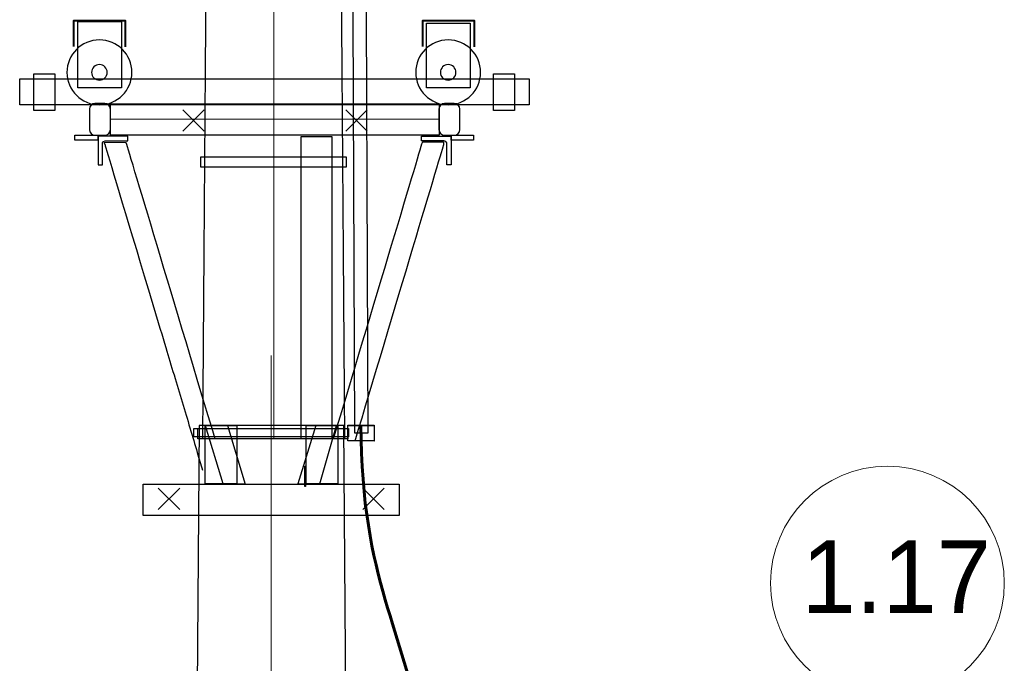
# Model space of a CAD drawing. Header units: centimetres. Extents: x -7 to 187, y -110 to 8.
# Tile 24 of 40: x 1.84 to 4.55, y -0.58 to 1.19. Entities that reach past the tile are written whole.
import ezdxf
from ezdxf.lldxf.tags import DXFTag

# ---------------------------------------------------------------- set-up
doc = ezdxf.new("R2010")
doc.units = ezdxf.units.CM
doc.header["$MEASUREMENT"] = 0
doc.layers.add('Warstwa 1', color=7, linetype='Continuous')
tags = doc.linetypes.add('New Line2', pattern=[7.6, 5.9, -0.7, 0.3, -0.7]).pattern_tags.tags
tags[10:11] = [DXFTag(74, 4), DXFTag(75, 0), DXFTag(340, '0'), DXFTag(46, 1.0), DXFTag(50, 0.0), DXFTag(44, 0.0), DXFTag(45, 0.0)]
tags[8:9] = [DXFTag(74, 4), DXFTag(75, 0), DXFTag(340, '0'), DXFTag(46, 1.0), DXFTag(50, 0.0), DXFTag(44, 0.0), DXFTag(45, 0.0)]
tags[6:7] = [DXFTag(74, 4), DXFTag(75, 0), DXFTag(340, '0'), DXFTag(46, 1.0), DXFTag(50, 0.0), DXFTag(44, 0.0), DXFTag(45, 0.0)]
tags[4:5] = [DXFTag(74, 4), DXFTag(75, 0), DXFTag(340, '0'), DXFTag(46, 1.0), DXFTag(50, 0.0), DXFTag(44, 0.0), DXFTag(45, 0.0)]
tags = doc.linetypes.add('New Line3', pattern=[7.6, 5.9, -0.7, 0.3, -0.7]).pattern_tags.tags
tags[10:11] = [DXFTag(74, 4), DXFTag(75, 0), DXFTag(340, '0'), DXFTag(46, 1.0), DXFTag(50, 0.0), DXFTag(44, 0.0), DXFTag(45, 0.0)]
tags[8:9] = [DXFTag(74, 4), DXFTag(75, 0), DXFTag(340, '0'), DXFTag(46, 1.0), DXFTag(50, 0.0), DXFTag(44, 0.0), DXFTag(45, 0.0)]
tags[6:7] = [DXFTag(74, 4), DXFTag(75, 0), DXFTag(340, '0'), DXFTag(46, 1.0), DXFTag(50, 0.0), DXFTag(44, 0.0), DXFTag(45, 0.0)]
tags[4:5] = [DXFTag(74, 4), DXFTag(75, 0), DXFTag(340, '0'), DXFTag(46, 1.0), DXFTag(50, 0.0), DXFTag(44, 0.0), DXFTag(45, 0.0)]

msp = doc.modelspace()

# ---------------------------------------------------------------- linework, layer by layer
at = {"layer": 'Warstwa 1', "lineweight": 20}
for points, knots in [([(2.3474, 0.0358), (2.3682, 2.7928), (2.3867, 5.2371), (2.3867, 5.2371), (2.3867, 5.2371), (2.3867, 5.2371), (2.6981, 5.2371), (2.6981, 5.2371), (2.6981, 5.2371), (2.6981, 5.2371), (2.7163, 2.7928), (2.7368, 0.0358)], [1.3127914, 1.3127914, 1.3127914, 1.3127914, 1.4, 1.4, 1.4, 1.4, 1.6, 1.6, 1.6, 1.6, 1.7744173, 1.7744173, 1.7744173, 1.7744173]), ([(2.7959, 1.6612), (2.7959, 1.6612), (2.8022, 0.053), (2.8022, 0.053), (2.8022, 0.053), (2.8022, 0.053), (2.7645, 0.0528), (2.7645, 0.0528), (2.7645, 0.0528), (2.7645, 0.0528), (2.7582, 1.6604), (2.7582, 1.6604), (2.7582, 1.6604), (2.7582, 1.6604), (2.7959, 1.6612), (2.7959, 1.6612)], [0, 0, 0, 0, 0.2, 0.2, 0.2, 0.2, 0.4, 0.4, 0.4, 0.4, 0.6, 0.6, 0.6, 0.6, 1, 1, 1, 1]), ([(2.0041, 1.0017), (2.0041, 1.0017), (2.1241, 1.0017), (2.1241, 1.0017), (2.1241, 1.0017), (2.1241, 1.0017), (2.1241, 1.1836), (2.1241, 1.1836), (2.1241, 1.1836), (2.1241, 1.1836), (2.0041, 1.1836), (2.0041, 1.1836), (2.0041, 1.1836), (2.0041, 1.1836), (2.0041, 1.0017), (2.0041, 1.0017)], [0, 0, 0, 0, 0.2, 0.2, 0.2, 0.2, 0.4, 0.4, 0.4, 0.4, 0.6, 0.6, 0.6, 0.6, 1, 1, 1, 1]), ([(2.9627, 1.0017), (2.9627, 1.0017), (3.0827, 1.0017), (3.0827, 1.0017), (3.0827, 1.0017), (3.0827, 1.0017), (3.0827, 1.1791), (3.0827, 1.1791), (3.0827, 1.1791), (3.0827, 1.1791), (2.9627, 1.1791), (2.9627, 1.1791), (2.9627, 1.1791), (2.9627, 1.1791), (2.9627, 1.0017), (2.9627, 1.0017)], [0, 0, 0, 0, 0.2, 0.2, 0.2, 0.2, 0.4, 0.4, 0.4, 0.4, 0.6, 0.6, 0.6, 0.6, 1, 1, 1, 1]), ([(2.0632, 1.1332), (2.1124, 1.1332), (2.1525, 1.0932), (2.1525, 1.0439), (2.1525, 1.0439), (2.1525, 0.9946), (2.1124, 0.9547), (2.0632, 0.9547), (2.0632, 0.9547), (2.0139, 0.9547), (1.9739, 0.9946), (1.9739, 1.0439), (1.9739, 1.0439), (1.9739, 1.0932), (2.0139, 1.1332), (2.0632, 1.1332)], [0, 0, 0, 0, 0.2, 0.2, 0.2, 0.2, 0.4, 0.4, 0.4, 0.4, 0.6, 0.6, 0.6, 0.6, 1, 1, 1, 1]), ([(3.0218, 1.1332), (3.0712, 1.1332), (3.1111, 1.0932), (3.1111, 1.0439), (3.1111, 1.0439), (3.1111, 0.9946), (3.0712, 0.9547), (3.0218, 0.9547), (3.0218, 0.9547), (2.9726, 0.9547), (2.9326, 0.9946), (2.9326, 1.0439), (2.9326, 1.0439), (2.9326, 1.0932), (2.9726, 1.1332), (3.0218, 1.1332)], [0, 0, 0, 0, 0.2, 0.2, 0.2, 0.2, 0.4, 0.4, 0.4, 0.4, 0.6, 0.6, 0.6, 0.6, 1, 1, 1, 1]), ([(2.0632, 1.0653), (2.075, 1.0653), (2.0846, 1.0557), (2.0846, 1.0439), (2.0846, 1.0439), (2.0846, 1.0321), (2.075, 1.0225), (2.0632, 1.0225), (2.0632, 1.0225), (2.0513, 1.0225), (2.0417, 1.0321), (2.0417, 1.0439), (2.0417, 1.0439), (2.0417, 1.0557), (2.0513, 1.0653), (2.0632, 1.0653)], [0, 0, 0, 0, 0.2, 0.2, 0.2, 0.2, 0.4, 0.4, 0.4, 0.4, 0.6, 0.6, 0.6, 0.6, 1, 1, 1, 1]), ([(3.0218, 1.0653), (3.0337, 1.0653), (3.0433, 1.0557), (3.0433, 1.0439), (3.0433, 1.0439), (3.0433, 1.0321), (3.0337, 1.0225), (3.0218, 1.0225), (3.0218, 1.0225), (3.01, 1.0225), (3.0004, 1.0321), (3.0004, 1.0439), (3.0004, 1.0439), (3.0004, 1.0557), (3.01, 1.0653), (3.0218, 1.0653)], [0, 0, 0, 0, 0.2, 0.2, 0.2, 0.2, 0.4, 0.4, 0.4, 0.4, 0.6, 0.6, 0.6, 0.6, 1, 1, 1, 1]), ([(2.7875, -7.0181), (2.7875, -7.0181), (2.2833, -7.0181), (2.2833, -7.0181), (2.2833, -7.0181), (2.2833, -7.0181), (2.3369, 0.073), (2.3369, 0.073), (2.3369, 0.073), (2.3369, 0.073), (2.7348, 0.073), (2.7348, 0.073), (2.7348, 0.073), (2.7348, 0.073), (2.7875, -7.0181), (2.7875, -7.0181)], [0, 0, 0, 0, 0.2, 0.2, 0.2, 0.2, 0.4, 0.4, 0.4, 0.4, 0.6, 0.6, 0.6, 0.6, 1, 1, 1, 1]), ([(2.3225, 0.0416), (2.3225, 0.0416), (2.7477, 0.0416), (2.7477, 0.0416), (2.7477, 0.0416), (2.7477, 0.0416), (2.7477, 0.0644), (2.7477, 0.0644), (2.7477, 0.0644), (2.7477, 0.0644), (2.3225, 0.0644), (2.3225, 0.0644), (2.3225, 0.0644), (2.3225, 0.0644), (2.3225, 0.0416), (2.3225, 0.0416)], [0, 0, 0, 0, 0.2, 0.2, 0.2, 0.2, 0.4, 0.4, 0.4, 0.4, 0.6, 0.6, 0.6, 0.6, 1, 1, 1, 1]), ([(2.8187, 0.0738), (2.8187, 0.0738), (2.7458, 0.0738), (2.7458, 0.0738), (2.7458, 0.0738), (2.7458, 0.0738), (2.7458, 0.031), (2.7458, 0.031), (2.7458, 0.031), (2.7458, 0.031), (2.8187, 0.031), (2.8187, 0.031), (2.8187, 0.031), (2.8187, 0.031), (2.8187, 0.0738), (2.8187, 0.0738)], [0, 0, 0, 0, 0.2, 0.2, 0.2, 0.2, 0.4, 0.4, 0.4, 0.4, 0.6, 0.6, 0.6, 0.6, 1, 1, 1, 1]), ([(2.8187, 0.073), (2.8187, 0.073), (2.7458, 0.0731), (2.7458, 0.0731), (2.7458, 0.0731), (2.7458, 0.0731), (2.7458, 0.0302), (2.7458, 0.0302), (2.7458, 0.0302), (2.7458, 0.0302), (2.8187, 0.0301), (2.8187, 0.0301), (2.8187, 0.0301), (2.8187, 0.0301), (2.8187, 0.073), (2.8187, 0.073)], [0, 0, 0, 0, 0.2, 0.2, 0.2, 0.2, 0.4, 0.4, 0.4, 0.4, 0.6, 0.6, 0.6, 0.6, 1, 1, 1, 1]), ([(2.628, -0.0948), (2.628, -0.0948), (2.6294, -0.0948), (2.6294, -0.0948), (2.6294, -0.0948), (2.6294, -0.0948), (2.6294, -0.0393), (2.6294, -0.0393), (2.6294, -0.0393), (2.6294, -0.0393), (2.628, -0.0393), (2.628, -0.0393), (2.628, -0.0393), (2.628, -0.0393), (2.628, -0.0948), (2.628, -0.0948)], [0, 0, 0, 0, 0.2, 0.2, 0.2, 0.2, 0.4, 0.4, 0.4, 0.4, 0.6, 0.6, 0.6, 0.6, 1, 1, 1, 1])]:
    msp.add_open_spline(points, degree=3, knots=knots, dxfattribs=at)
at = {"layer": 'Warstwa 1'}
for points, knots in [([(2.3474, 0.0358), (2.3682, 2.7928), (2.3867, 5.2371), (2.3867, 5.2371), (2.3867, 5.2371), (2.3867, 5.2371), (2.6981, 5.2371), (2.6981, 5.2371), (2.6981, 5.2371), (2.6981, 5.2371), (2.7163, 2.7928), (2.7368, 0.0358)], [1.3127914, 1.3127914, 1.3127914, 1.3127914, 1.4, 1.4, 1.4, 1.4, 1.6, 1.6, 1.6, 1.6, 1.7744173, 1.7744173, 1.7744173, 1.7744173]), ([(2.7959, 1.6612), (2.7959, 1.6612), (2.8022, 0.053), (2.8022, 0.053), (2.8022, 0.053), (2.8022, 0.053), (2.7645, 0.0528), (2.7645, 0.0528), (2.7645, 0.0528), (2.7645, 0.0528), (2.7582, 1.6604), (2.7582, 1.6604), (2.7582, 1.6604), (2.7582, 1.6604), (2.7959, 1.6612), (2.7959, 1.6612)], [0, 0, 0, 0, 0.2, 0.2, 0.2, 0.2, 0.4, 0.4, 0.4, 0.4, 0.6, 0.6, 0.6, 0.6, 1, 1, 1, 1]), ([(2.0041, 1.0017), (2.0041, 1.0017), (2.1241, 1.0017), (2.1241, 1.0017), (2.1241, 1.0017), (2.1241, 1.0017), (2.1241, 1.1836), (2.1241, 1.1836), (2.1241, 1.1836), (2.1241, 1.1836), (2.0041, 1.1836), (2.0041, 1.1836), (2.0041, 1.1836), (2.0041, 1.1836), (2.0041, 1.0017), (2.0041, 1.0017)], [0, 0, 0, 0, 0.2, 0.2, 0.2, 0.2, 0.4, 0.4, 0.4, 0.4, 0.6, 0.6, 0.6, 0.6, 1, 1, 1, 1]), ([(2.9627, 1.0017), (2.9627, 1.0017), (3.0827, 1.0017), (3.0827, 1.0017), (3.0827, 1.0017), (3.0827, 1.0017), (3.0827, 1.1791), (3.0827, 1.1791), (3.0827, 1.1791), (3.0827, 1.1791), (2.9627, 1.1791), (2.9627, 1.1791), (2.9627, 1.1791), (2.9627, 1.1791), (2.9627, 1.0017), (2.9627, 1.0017)], [0, 0, 0, 0, 0.2, 0.2, 0.2, 0.2, 0.4, 0.4, 0.4, 0.4, 0.6, 0.6, 0.6, 0.6, 1, 1, 1, 1]), ([(2.0632, 1.1332), (2.1124, 1.1332), (2.1525, 1.0932), (2.1525, 1.0439), (2.1525, 1.0439), (2.1525, 0.9946), (2.1124, 0.9547), (2.0632, 0.9547), (2.0632, 0.9547), (2.0139, 0.9547), (1.9739, 0.9946), (1.9739, 1.0439), (1.9739, 1.0439), (1.9739, 1.0932), (2.0139, 1.1332), (2.0632, 1.1332)], [0, 0, 0, 0, 0.2, 0.2, 0.2, 0.2, 0.4, 0.4, 0.4, 0.4, 0.6, 0.6, 0.6, 0.6, 1, 1, 1, 1]), ([(3.0218, 1.1332), (3.0712, 1.1332), (3.1111, 1.0932), (3.1111, 1.0439), (3.1111, 1.0439), (3.1111, 0.9946), (3.0712, 0.9547), (3.0218, 0.9547), (3.0218, 0.9547), (2.9726, 0.9547), (2.9326, 0.9946), (2.9326, 1.0439), (2.9326, 1.0439), (2.9326, 1.0932), (2.9726, 1.1332), (3.0218, 1.1332)], [0, 0, 0, 0, 0.2, 0.2, 0.2, 0.2, 0.4, 0.4, 0.4, 0.4, 0.6, 0.6, 0.6, 0.6, 1, 1, 1, 1]), ([(2.0632, 1.0653), (2.075, 1.0653), (2.0846, 1.0557), (2.0846, 1.0439), (2.0846, 1.0439), (2.0846, 1.0321), (2.075, 1.0225), (2.0632, 1.0225), (2.0632, 1.0225), (2.0513, 1.0225), (2.0417, 1.0321), (2.0417, 1.0439), (2.0417, 1.0439), (2.0417, 1.0557), (2.0513, 1.0653), (2.0632, 1.0653)], [0, 0, 0, 0, 0.2, 0.2, 0.2, 0.2, 0.4, 0.4, 0.4, 0.4, 0.6, 0.6, 0.6, 0.6, 1, 1, 1, 1]), ([(3.0218, 1.0653), (3.0337, 1.0653), (3.0433, 1.0557), (3.0433, 1.0439), (3.0433, 1.0439), (3.0433, 1.0321), (3.0337, 1.0225), (3.0218, 1.0225), (3.0218, 1.0225), (3.01, 1.0225), (3.0004, 1.0321), (3.0004, 1.0439), (3.0004, 1.0439), (3.0004, 1.0557), (3.01, 1.0653), (3.0218, 1.0653)], [0, 0, 0, 0, 0.2, 0.2, 0.2, 0.2, 0.4, 0.4, 0.4, 0.4, 0.6, 0.6, 0.6, 0.6, 1, 1, 1, 1]), ([(1.8829, 0.9393), (1.8829, 0.9393), (1.9404, 0.9393), (1.9404, 0.9393), (1.9404, 0.9393), (1.9404, 0.9393), (1.9404, 1.04), (1.9404, 1.04), (1.9404, 1.04), (1.9404, 1.04), (1.8829, 1.04), (1.8829, 1.04), (1.8829, 1.04), (1.8829, 1.04), (1.8829, 0.9393), (1.8829, 0.9393)], [0, 0, 0, 0, 0.2, 0.2, 0.2, 0.2, 0.4, 0.4, 0.4, 0.4, 0.6, 0.6, 0.6, 0.6, 1, 1, 1, 1]), ([(3.1467, 0.9393), (3.1467, 0.9393), (3.2043, 0.9393), (3.2043, 0.9393), (3.2043, 0.9393), (3.2043, 0.9393), (3.2043, 1.04), (3.2043, 1.04), (3.2043, 1.04), (3.2043, 1.04), (3.1467, 1.04), (3.1467, 1.04), (3.1467, 1.04), (3.1467, 1.04), (3.1467, 0.9393), (3.1467, 0.9393)], [0, 0, 0, 0, 0.2, 0.2, 0.2, 0.2, 0.4, 0.4, 0.4, 0.4, 0.6, 0.6, 0.6, 0.6, 1, 1, 1, 1]), ([(1.844, 0.9546), (1.844, 0.9546), (3.2445, 0.9546), (3.2445, 0.9546), (3.2445, 0.9546), (3.2445, 0.9546), (3.2445, 1.026), (3.2445, 1.026), (3.2445, 1.026), (3.2445, 1.026), (1.844, 1.026), (1.844, 1.026), (1.844, 1.026), (1.844, 1.026), (1.844, 0.9546), (1.844, 0.9546)], [0, 0, 0, 0, 0.2, 0.2, 0.2, 0.2, 0.4, 0.4, 0.4, 0.4, 0.6, 0.6, 0.6, 0.6, 1, 1, 1, 1]), ([(2.0509, 0.9582), (2.0509, 0.9582), (2.0779, 0.9582), (2.0779, 0.9582), (2.0779, 0.9582), (2.0863, 0.9582), (2.0932, 0.9515), (2.0932, 0.9431), (2.0932, 0.9431), (2.0932, 0.9431), (2.0932, 0.8864), (2.0932, 0.8864), (2.0932, 0.8864), (2.0932, 0.8781), (2.0863, 0.8713), (2.0779, 0.8713), (2.0779, 0.8713), (2.0779, 0.8713), (2.0509, 0.8713), (2.0509, 0.8713), (2.0509, 0.8713), (2.0425, 0.8713), (2.0356, 0.8781), (2.0356, 0.8864), (2.0356, 0.8864), (2.0356, 0.8864), (2.0356, 0.9431), (2.0356, 0.9431), (2.0356, 0.9431), (2.0356, 0.9515), (2.0425, 0.9582), (2.0509, 0.9582)], [0, 0, 0, 0, 0.111111, 0.111111, 0.111111, 0.111111, 0.222222, 0.222222, 0.222222, 0.222222, 0.333333, 0.333333, 0.333333, 0.333333, 0.444444, 0.444444, 0.444444, 0.444444, 0.555556, 0.555556, 0.555556, 0.555556, 0.666667, 0.666667, 0.666667, 0.666667, 0.777778, 0.777778, 0.777778, 0.777778, 1, 1, 1, 1]), ([(2.0933, 0.8715), (2.0933, 0.8715), (2.9971, 0.8715), (2.9971, 0.8715), (2.9971, 0.8715), (2.9971, 0.8715), (2.9971, 0.9578), (2.9971, 0.9578), (2.9971, 0.9578), (2.9971, 0.9578), (2.0933, 0.9578), (2.0933, 0.9578), (2.0933, 0.9578), (2.0933, 0.9578), (2.0933, 0.8715), (2.0933, 0.8715)], [0, 0, 0, 0, 0.2, 0.2, 0.2, 0.2, 0.4, 0.4, 0.4, 0.4, 0.6, 0.6, 0.6, 0.6, 1, 1, 1, 1]), ([(3.0118, 0.9582), (3.0118, 0.9582), (3.0388, 0.9582), (3.0388, 0.9582), (3.0388, 0.9582), (3.0472, 0.9582), (3.0541, 0.9515), (3.0541, 0.9431), (3.0541, 0.9431), (3.0541, 0.9431), (3.0541, 0.8864), (3.0541, 0.8864), (3.0541, 0.8864), (3.0541, 0.8781), (3.0472, 0.8713), (3.0388, 0.8713), (3.0388, 0.8713), (3.0388, 0.8713), (3.0118, 0.8713), (3.0118, 0.8713), (3.0118, 0.8713), (3.0034, 0.8713), (2.9965, 0.8781), (2.9965, 0.8864), (2.9965, 0.8864), (2.9965, 0.8864), (2.9965, 0.9431), (2.9965, 0.9431), (2.9965, 0.9431), (2.9965, 0.9515), (3.0034, 0.9582), (3.0118, 0.9582)], [0, 0, 0, 0, 0.111111, 0.111111, 0.111111, 0.111111, 0.222222, 0.222222, 0.222222, 0.222222, 0.333333, 0.333333, 0.333333, 0.333333, 0.444444, 0.444444, 0.444444, 0.444444, 0.555556, 0.555556, 0.555556, 0.555556, 0.666667, 0.666667, 0.666667, 0.666667, 0.777778, 0.777778, 0.777778, 0.777778, 1, 1, 1, 1]), ([(1.9951, 0.8577), (1.9951, 0.8577), (2.0591, 0.8577), (2.0591, 0.8577), (2.0591, 0.8577), (2.0591, 0.8577), (2.0591, 0.8714), (2.0591, 0.8714), (2.0591, 0.8714), (2.0591, 0.8714), (1.9951, 0.8714), (1.9951, 0.8714), (1.9951, 0.8714), (1.9951, 0.8714), (1.9951, 0.8577), (1.9951, 0.8577)], [0, 0, 0, 0, 0.2, 0.2, 0.2, 0.2, 0.4, 0.4, 0.4, 0.4, 0.6, 0.6, 0.6, 0.6, 1, 1, 1, 1]), ([(2.0595, 0.8687), (2.0595, 0.8687), (2.1412, 0.8687), (2.1412, 0.8687), (2.1412, 0.8687), (2.1412, 0.8687), (2.1412, 0.8559), (2.1412, 0.8559), (2.1412, 0.8559), (2.1412, 0.8559), (2.0865, 0.8558), (2.0865, 0.8558), (2.0865, 0.8558), (2.0756, 0.856), (2.0702, 0.856), (2.0715, 0.8414), (2.0715, 0.8414), (2.0715, 0.8414), (2.0715, 0.7896), (2.0715, 0.7896), (2.0715, 0.7896), (2.0715, 0.7896), (2.0595, 0.7896), (2.0595, 0.7896), (2.0595, 0.7896), (2.0595, 0.7896), (2.0595, 0.8559), (2.0595, 0.8559), (2.0595, 0.8559), (2.0595, 0.8559), (2.0595, 0.8687), (2.0595, 0.8687)], [0, 0, 0, 0, 0.111111, 0.111111, 0.111111, 0.111111, 0.222222, 0.222222, 0.222222, 0.222222, 0.333333, 0.333333, 0.333333, 0.333333, 0.444444, 0.444444, 0.444444, 0.444444, 0.555556, 0.555556, 0.555556, 0.555556, 0.666667, 0.666667, 0.666667, 0.666667, 0.777778, 0.777778, 0.777778, 0.777778, 1, 1, 1, 1]), ([(2.7029, 0.0358), (2.7029, 0.371), (2.7029, 0.8669), (2.7029, 0.8669), (2.7029, 0.8669), (2.7029, 0.8669), (2.6166, 0.8669), (2.6166, 0.8669), (2.6166, 0.8669), (2.6166, 0.8669), (2.6166, 0.371), (2.6166, 0.0358)], [0.2675842, 0.2675842, 0.2675842, 0.2675842, 0.4, 0.4, 0.4, 0.4, 0.6, 0.6, 0.6, 0.6, 0.8648316, 0.8648316, 0.8648316, 0.8648316]), ([(3.0301, 0.8687), (3.0301, 0.8687), (2.9484, 0.8687), (2.9484, 0.8687), (2.9484, 0.8687), (2.9484, 0.8687), (2.9484, 0.8559), (2.9484, 0.8559), (2.9484, 0.8559), (2.9484, 0.8559), (3.003, 0.8558), (3.003, 0.8558), (3.003, 0.8558), (3.014, 0.856), (3.0193, 0.856), (3.0181, 0.8414), (3.0181, 0.8414), (3.0181, 0.8414), (3.018, 0.7896), (3.018, 0.7896), (3.018, 0.7896), (3.018, 0.7896), (3.03, 0.7896), (3.03, 0.7896), (3.03, 0.7896), (3.03, 0.7896), (3.0301, 0.8559), (3.0301, 0.8559), (3.0301, 0.8559), (3.0301, 0.8559), (3.0301, 0.8687), (3.0301, 0.8687)], [0, 0, 0, 0, 0.111111, 0.111111, 0.111111, 0.111111, 0.222222, 0.222222, 0.222222, 0.222222, 0.333333, 0.333333, 0.333333, 0.333333, 0.444444, 0.444444, 0.444444, 0.444444, 0.555556, 0.555556, 0.555556, 0.555556, 0.666667, 0.666667, 0.666667, 0.666667, 0.777778, 0.777778, 0.777778, 0.777778, 1, 1, 1, 1]), ([(3.03, 0.8577), (3.03, 0.8577), (3.0911, 0.8577), (3.0911, 0.8577), (3.0911, 0.8577), (3.0911, 0.8577), (3.0911, 0.8714), (3.0911, 0.8714), (3.0911, 0.8714), (3.0911, 0.8714), (3.03, 0.8714), (3.03, 0.8714), (3.03, 0.8714), (3.03, 0.8714), (3.03, 0.8577), (3.03, 0.8577)], [0, 0, 0, 0, 0.2, 0.2, 0.2, 0.2, 0.4, 0.4, 0.4, 0.4, 0.6, 0.6, 0.6, 0.6, 1, 1, 1, 1]), ([(2.3813, 0.0358), (2.2821, 0.3663), (2.1366, 0.8512), (2.1366, 0.8512), (2.1366, 0.8512), (2.0764, 0.8501), (2.0764, 0.8501), (2.0764, 0.8501), (2.0764, 0.8501), (2.0786, 0.8437), (2.0786, 0.8437), (2.0786, 0.8437), (2.0786, 0.8437), (2.1267, 0.6832), (2.1864, 0.4844), (2.2054, 0.4212), (2.2255, 0.3541), (2.2456, 0.287), (2.2607, 0.2366), (2.2759, 0.1863), (2.2905, 0.1376), (2.2905, 0.1376), (2.3051, 0.0889), (2.3192, 0.042), (2.3322, -0.0016), (2.3322, -0.0016), (2.3372, -0.0182), (2.3421, -0.0343), (2.3467, -0.0499)], [0.5886108, 0.5886108, 0.5886108, 0.5886108, 0.7084581, 0.7084581, 0.7084581, 0.799368, 0.799368, 0.799368, 0.799368, 0.890278, 0.890278, 0.890278, 0.890278, 0.9248727, 0.9248727, 0.9248727, 1.0458197, 1.0458197, 1.0458197, 1.1367296, 1.1367296, 1.1367296, 1.1367296, 1.2276395, 1.2276395, 1.2276395, 1.2276395, 1.2622342, 1.2622342, 1.2622342, 1.2622342]), ([(2.7067, 0.0358), (2.8059, 0.3668), (2.9516, 0.8528), (2.9516, 0.8528), (2.9516, 0.8528), (3.009, 0.8528), (3.009, 0.8528), (3.009, 0.8528), (3.009, 0.8528), (3.0089, 0.8438), (3.0089, 0.8438), (3.0089, 0.8438), (3.0089, 0.8438), (2.8636, 0.3585), (2.7652, 0.0301)], [0.6136334, 0.6136334, 0.6136334, 0.6136334, 0.7247888, 0.7247888, 0.7247888, 0.8090612, 0.8090612, 0.8090612, 0.8090612, 0.8933337, 0.8933337, 0.8933337, 0.8933337, 0.9490991, 0.9490991, 0.9490991, 0.9490991]), ([(2.342, 0.7834), (2.342, 0.7834), (2.7418, 0.7834), (2.7418, 0.7834), (2.7418, 0.7834), (2.7418, 0.7834), (2.7418, 0.8119), (2.7418, 0.8119), (2.7418, 0.8119), (2.7418, 0.8119), (2.342, 0.8119), (2.342, 0.8119), (2.342, 0.8119), (2.342, 0.8119), (2.342, 0.7834), (2.342, 0.7834)], [0, 0, 0, 0, 0.2, 0.2, 0.2, 0.2, 0.4, 0.4, 0.4, 0.4, 0.6, 0.6, 0.6, 0.6, 1, 1, 1, 1]), ([(2.7875, -7.0181), (2.7875, -7.0181), (2.2833, -7.0181), (2.2833, -7.0181), (2.2833, -7.0181), (2.2833, -7.0181), (2.3369, 0.073), (2.3369, 0.073), (2.3369, 0.073), (2.3369, 0.073), (2.7348, 0.073), (2.7348, 0.073), (2.7348, 0.073), (2.7348, 0.073), (2.7875, -7.0181), (2.7875, -7.0181)], [0, 0, 0, 0, 0.2, 0.2, 0.2, 0.2, 0.4, 0.4, 0.4, 0.4, 0.6, 0.6, 0.6, 0.6, 1, 1, 1, 1]), ([(2.3225, 0.0416), (2.3225, 0.0416), (2.7477, 0.0416), (2.7477, 0.0416), (2.7477, 0.0416), (2.7477, 0.0416), (2.7477, 0.0644), (2.7477, 0.0644), (2.7477, 0.0644), (2.7477, 0.0644), (2.3225, 0.0644), (2.3225, 0.0644), (2.3225, 0.0644), (2.3225, 0.0644), (2.3225, 0.0416), (2.3225, 0.0416)], [0, 0, 0, 0, 0.2, 0.2, 0.2, 0.2, 0.4, 0.4, 0.4, 0.4, 0.6, 0.6, 0.6, 0.6, 1, 1, 1, 1]), ([(2.3334, 0.0358), (2.3334, 0.0358), (2.7458, 0.0358), (2.7458, 0.0358), (2.7458, 0.0358), (2.7458, 0.0358), (2.7458, 0.0643), (2.7458, 0.0643), (2.7458, 0.0643), (2.7458, 0.0643), (2.3334, 0.0643), (2.3334, 0.0643), (2.3334, 0.0643), (2.3334, 0.0643), (2.3334, 0.0358), (2.3334, 0.0358)], [0, 0, 0, 0, 0.2, 0.2, 0.2, 0.2, 0.4, 0.4, 0.4, 0.4, 0.6, 0.6, 0.6, 0.6, 1, 1, 1, 1]), ([(2.3543, -0.0879), (2.3543, -0.0879), (2.4406, -0.0879), (2.4406, -0.0879), (2.4406, -0.0879), (2.4406, -0.0879), (2.4406, 0.0731), (2.4406, 0.0731), (2.4406, 0.0731), (2.4406, 0.0731), (2.3543, 0.0731), (2.3543, 0.0731), (2.3543, 0.0731), (2.3543, 0.0731), (2.3543, -0.0879), (2.3543, -0.0879)], [0, 0, 0, 0, 0.2, 0.2, 0.2, 0.2, 0.4, 0.4, 0.4, 0.4, 0.6, 0.6, 0.6, 0.6, 1, 1, 1, 1]), ([(2.4154, 0.073), (2.4154, 0.073), (2.3552, 0.0721), (2.3552, 0.0721), (2.3552, 0.0721), (2.3552, 0.0721), (2.4035, -0.0881), (2.4035, -0.0881), (2.4035, -0.0881), (2.4035, -0.0881), (2.4637, -0.0882), (2.4637, -0.0882), (2.4637, -0.0882), (2.4637, -0.0882), (2.4154, 0.073), (2.4154, 0.073)], [0, 0, 0, 0, 0.2, 0.2, 0.2, 0.2, 0.4, 0.4, 0.4, 0.4, 0.6, 0.6, 0.6, 0.6, 1, 1, 1, 1]), ([(2.6577, 0.073), (2.6577, 0.073), (2.7151, 0.073), (2.7151, 0.073), (2.7151, 0.073), (2.7151, 0.073), (2.6693, -0.0879), (2.6693, -0.0879), (2.6693, -0.0879), (2.6693, -0.0879), (2.609, -0.088), (2.609, -0.088), (2.609, -0.088), (2.609, -0.088), (2.6577, 0.073), (2.6577, 0.073)], [0, 0, 0, 0, 0.2, 0.2, 0.2, 0.2, 0.4, 0.4, 0.4, 0.4, 0.6, 0.6, 0.6, 0.6, 1, 1, 1, 1]), ([(2.6319, -0.0879), (2.6319, -0.0879), (2.7183, -0.0879), (2.7183, -0.0879), (2.7183, -0.0879), (2.7183, -0.0879), (2.7183, 0.0731), (2.7183, 0.0731), (2.7183, 0.0731), (2.7183, 0.0731), (2.6319, 0.0731), (2.6319, 0.0731), (2.6319, 0.0731), (2.6319, 0.0731), (2.6319, -0.0879), (2.6319, -0.0879)], [0, 0, 0, 0, 0.2, 0.2, 0.2, 0.2, 0.4, 0.4, 0.4, 0.4, 0.6, 0.6, 0.6, 0.6, 1, 1, 1, 1]), ([(2.8187, 0.0738), (2.8187, 0.0738), (2.7458, 0.0738), (2.7458, 0.0738), (2.7458, 0.0738), (2.7458, 0.0738), (2.7458, 0.031), (2.7458, 0.031), (2.7458, 0.031), (2.7458, 0.031), (2.8187, 0.031), (2.8187, 0.031), (2.8187, 0.031), (2.8187, 0.031), (2.8187, 0.0738), (2.8187, 0.0738)], [0, 0, 0, 0, 0.2, 0.2, 0.2, 0.2, 0.4, 0.4, 0.4, 0.4, 0.6, 0.6, 0.6, 0.6, 1, 1, 1, 1]), ([(2.8187, 0.073), (2.8187, 0.073), (2.7458, 0.0731), (2.7458, 0.0731), (2.7458, 0.0731), (2.7458, 0.0731), (2.7458, 0.0302), (2.7458, 0.0302), (2.7458, 0.0302), (2.7458, 0.0302), (2.8187, 0.0301), (2.8187, 0.0301), (2.8187, 0.0301), (2.8187, 0.0301), (2.8187, 0.073), (2.8187, 0.073)], [0, 0, 0, 0, 0.2, 0.2, 0.2, 0.2, 0.4, 0.4, 0.4, 0.4, 0.6, 0.6, 0.6, 0.6, 1, 1, 1, 1]), ([(2.628, -0.0948), (2.628, -0.0948), (2.6294, -0.0948), (2.6294, -0.0948), (2.6294, -0.0948), (2.6294, -0.0948), (2.6294, -0.0393), (2.6294, -0.0393), (2.6294, -0.0393), (2.6294, -0.0393), (2.628, -0.0393), (2.628, -0.0393), (2.628, -0.0393), (2.628, -0.0393), (2.628, -0.0948), (2.628, -0.0948)], [0, 0, 0, 0, 0.2, 0.2, 0.2, 0.2, 0.4, 0.4, 0.4, 0.4, 0.6, 0.6, 0.6, 0.6, 1, 1, 1, 1]), ([(2.1834, -0.1747), (2.1834, -0.1747), (2.8874, -0.1747), (2.8874, -0.1747), (2.8874, -0.1747), (2.8874, -0.1747), (2.8874, -0.0884), (2.8874, -0.0884), (2.8874, -0.0884), (2.8874, -0.0884), (2.1834, -0.0884), (2.1834, -0.0884), (2.1834, -0.0884), (2.1834, -0.0884), (2.1834, -0.1747), (2.1834, -0.1747)], [0, 0, 0, 0, 0.2, 0.2, 0.2, 0.2, 0.4, 0.4, 0.4, 0.4, 0.6, 0.6, 0.6, 0.6, 1, 1, 1, 1])]:
    msp.add_open_spline(points, degree=3, knots=knots, dxfattribs=at)
at = {"layer": 'Warstwa 1', "linetype": 'New Line2', "lineweight": 18}
msp.add_open_spline([(2.5422, 0.0358), (2.5424, 2.2844), (2.5425, 4.1431), (2.5425, 4.1431)], degree=3, dxfattribs=at)
at = {"layer": 'Warstwa 1', "lineweight": 40}
for points in [[(2.135, 1.1144), (2.135, 1.1144), (2.135, 1.1857), (2.135, 1.1857), (2.135, 1.1857), (2.135, 1.1857), (1.9923, 1.1858), (1.9923, 1.1858), (1.9923, 1.1858), (1.9923, 1.1858), (1.9923, 1.1146), (1.9923, 1.1146)], [(3.0943, 1.1144), (3.0943, 1.1144), (3.0943, 1.1857), (3.0943, 1.1857), (3.0943, 1.1857), (3.0943, 1.1857), (2.9514, 1.1858), (2.9514, 1.1858), (2.9514, 1.1858), (2.9514, 1.1858), (2.9515, 1.1146), (2.9515, 1.1146)]]:
    msp.add_open_spline(points, degree=3, knots=[0, 0, 0, 0, 0.25, 0.25, 0.25, 0.25, 0.5, 0.5, 0.5, 0.5, 1, 1, 1, 1], dxfattribs=at)
at = {"layer": 'Warstwa 1', "lineweight": 18}
for points, knots in [([(1.8829, 0.9393), (1.8829, 0.9393), (1.9404, 0.9393), (1.9404, 0.9393), (1.9404, 0.9393), (1.9404, 0.9393), (1.9404, 1.04), (1.9404, 1.04), (1.9404, 1.04), (1.9404, 1.04), (1.8829, 1.04), (1.8829, 1.04), (1.8829, 1.04), (1.8829, 1.04), (1.8829, 0.9393), (1.8829, 0.9393)], [0, 0, 0, 0, 0.2, 0.2, 0.2, 0.2, 0.4, 0.4, 0.4, 0.4, 0.6, 0.6, 0.6, 0.6, 1, 1, 1, 1]), ([(3.1467, 0.9393), (3.1467, 0.9393), (3.2043, 0.9393), (3.2043, 0.9393), (3.2043, 0.9393), (3.2043, 0.9393), (3.2043, 1.04), (3.2043, 1.04), (3.2043, 1.04), (3.2043, 1.04), (3.1467, 1.04), (3.1467, 1.04), (3.1467, 1.04), (3.1467, 1.04), (3.1467, 0.9393), (3.1467, 0.9393)], [0, 0, 0, 0, 0.2, 0.2, 0.2, 0.2, 0.4, 0.4, 0.4, 0.4, 0.6, 0.6, 0.6, 0.6, 1, 1, 1, 1]), ([(1.844, 0.9546), (1.844, 0.9546), (3.2445, 0.9546), (3.2445, 0.9546), (3.2445, 0.9546), (3.2445, 0.9546), (3.2445, 1.026), (3.2445, 1.026), (3.2445, 1.026), (3.2445, 1.026), (1.844, 1.026), (1.844, 1.026), (1.844, 1.026), (1.844, 1.026), (1.844, 0.9546), (1.844, 0.9546)], [0, 0, 0, 0, 0.2, 0.2, 0.2, 0.2, 0.4, 0.4, 0.4, 0.4, 0.6, 0.6, 0.6, 0.6, 1, 1, 1, 1]), ([(2.0509, 0.9582), (2.0509, 0.9582), (2.0779, 0.9582), (2.0779, 0.9582), (2.0779, 0.9582), (2.0863, 0.9582), (2.0932, 0.9515), (2.0932, 0.9431), (2.0932, 0.9431), (2.0932, 0.9431), (2.0932, 0.8864), (2.0932, 0.8864), (2.0932, 0.8864), (2.0932, 0.8781), (2.0863, 0.8713), (2.0779, 0.8713), (2.0779, 0.8713), (2.0779, 0.8713), (2.0509, 0.8713), (2.0509, 0.8713), (2.0509, 0.8713), (2.0425, 0.8713), (2.0356, 0.8781), (2.0356, 0.8864), (2.0356, 0.8864), (2.0356, 0.8864), (2.0356, 0.9431), (2.0356, 0.9431), (2.0356, 0.9431), (2.0356, 0.9515), (2.0425, 0.9582), (2.0509, 0.9582)], [0, 0, 0, 0, 0.111111, 0.111111, 0.111111, 0.111111, 0.222222, 0.222222, 0.222222, 0.222222, 0.333333, 0.333333, 0.333333, 0.333333, 0.444444, 0.444444, 0.444444, 0.444444, 0.555556, 0.555556, 0.555556, 0.555556, 0.666667, 0.666667, 0.666667, 0.666667, 0.777778, 0.777778, 0.777778, 0.777778, 1, 1, 1, 1]), ([(2.0933, 0.8715), (2.0933, 0.8715), (2.9971, 0.8715), (2.9971, 0.8715), (2.9971, 0.8715), (2.9971, 0.8715), (2.9971, 0.9578), (2.9971, 0.9578), (2.9971, 0.9578), (2.9971, 0.9578), (2.0933, 0.9578), (2.0933, 0.9578), (2.0933, 0.9578), (2.0933, 0.9578), (2.0933, 0.8715), (2.0933, 0.8715)], [0, 0, 0, 0, 0.2, 0.2, 0.2, 0.2, 0.4, 0.4, 0.4, 0.4, 0.6, 0.6, 0.6, 0.6, 1, 1, 1, 1]), ([(3.0118, 0.9582), (3.0118, 0.9582), (3.0388, 0.9582), (3.0388, 0.9582), (3.0388, 0.9582), (3.0472, 0.9582), (3.0541, 0.9515), (3.0541, 0.9431), (3.0541, 0.9431), (3.0541, 0.9431), (3.0541, 0.8864), (3.0541, 0.8864), (3.0541, 0.8864), (3.0541, 0.8781), (3.0472, 0.8713), (3.0388, 0.8713), (3.0388, 0.8713), (3.0388, 0.8713), (3.0118, 0.8713), (3.0118, 0.8713), (3.0118, 0.8713), (3.0034, 0.8713), (2.9965, 0.8781), (2.9965, 0.8864), (2.9965, 0.8864), (2.9965, 0.8864), (2.9965, 0.9431), (2.9965, 0.9431), (2.9965, 0.9431), (2.9965, 0.9515), (3.0034, 0.9582), (3.0118, 0.9582)], [0, 0, 0, 0, 0.111111, 0.111111, 0.111111, 0.111111, 0.222222, 0.222222, 0.222222, 0.222222, 0.333333, 0.333333, 0.333333, 0.333333, 0.444444, 0.444444, 0.444444, 0.444444, 0.555556, 0.555556, 0.555556, 0.555556, 0.666667, 0.666667, 0.666667, 0.666667, 0.777778, 0.777778, 0.777778, 0.777778, 1, 1, 1, 1]), ([(1.9951, 0.8577), (1.9951, 0.8577), (2.0591, 0.8577), (2.0591, 0.8577), (2.0591, 0.8577), (2.0591, 0.8577), (2.0591, 0.8714), (2.0591, 0.8714), (2.0591, 0.8714), (2.0591, 0.8714), (1.9951, 0.8714), (1.9951, 0.8714), (1.9951, 0.8714), (1.9951, 0.8714), (1.9951, 0.8577), (1.9951, 0.8577)], [0, 0, 0, 0, 0.2, 0.2, 0.2, 0.2, 0.4, 0.4, 0.4, 0.4, 0.6, 0.6, 0.6, 0.6, 1, 1, 1, 1]), ([(2.0595, 0.8687), (2.0595, 0.8687), (2.1412, 0.8687), (2.1412, 0.8687), (2.1412, 0.8687), (2.1412, 0.8687), (2.1412, 0.8559), (2.1412, 0.8559), (2.1412, 0.8559), (2.1412, 0.8559), (2.0865, 0.8558), (2.0865, 0.8558), (2.0865, 0.8558), (2.0756, 0.856), (2.0702, 0.856), (2.0715, 0.8414), (2.0715, 0.8414), (2.0715, 0.8414), (2.0715, 0.7896), (2.0715, 0.7896), (2.0715, 0.7896), (2.0715, 0.7896), (2.0595, 0.7896), (2.0595, 0.7896), (2.0595, 0.7896), (2.0595, 0.7896), (2.0595, 0.8559), (2.0595, 0.8559), (2.0595, 0.8559), (2.0595, 0.8559), (2.0595, 0.8687), (2.0595, 0.8687)], [0, 0, 0, 0, 0.111111, 0.111111, 0.111111, 0.111111, 0.222222, 0.222222, 0.222222, 0.222222, 0.333333, 0.333333, 0.333333, 0.333333, 0.444444, 0.444444, 0.444444, 0.444444, 0.555556, 0.555556, 0.555556, 0.555556, 0.666667, 0.666667, 0.666667, 0.666667, 0.777778, 0.777778, 0.777778, 0.777778, 1, 1, 1, 1]), ([(2.7029, 0.0358), (2.7029, 0.371), (2.7029, 0.8669), (2.7029, 0.8669), (2.7029, 0.8669), (2.7029, 0.8669), (2.6166, 0.8669), (2.6166, 0.8669), (2.6166, 0.8669), (2.6166, 0.8669), (2.6166, 0.371), (2.6166, 0.0358)], [0.2675842, 0.2675842, 0.2675842, 0.2675842, 0.4, 0.4, 0.4, 0.4, 0.6, 0.6, 0.6, 0.6, 0.8648316, 0.8648316, 0.8648316, 0.8648316]), ([(3.0301, 0.8687), (3.0301, 0.8687), (2.9484, 0.8687), (2.9484, 0.8687), (2.9484, 0.8687), (2.9484, 0.8687), (2.9484, 0.8559), (2.9484, 0.8559), (2.9484, 0.8559), (2.9484, 0.8559), (3.003, 0.8558), (3.003, 0.8558), (3.003, 0.8558), (3.014, 0.856), (3.0193, 0.856), (3.0181, 0.8414), (3.0181, 0.8414), (3.0181, 0.8414), (3.018, 0.7896), (3.018, 0.7896), (3.018, 0.7896), (3.018, 0.7896), (3.03, 0.7896), (3.03, 0.7896), (3.03, 0.7896), (3.03, 0.7896), (3.0301, 0.8559), (3.0301, 0.8559), (3.0301, 0.8559), (3.0301, 0.8559), (3.0301, 0.8687), (3.0301, 0.8687)], [0, 0, 0, 0, 0.111111, 0.111111, 0.111111, 0.111111, 0.222222, 0.222222, 0.222222, 0.222222, 0.333333, 0.333333, 0.333333, 0.333333, 0.444444, 0.444444, 0.444444, 0.444444, 0.555556, 0.555556, 0.555556, 0.555556, 0.666667, 0.666667, 0.666667, 0.666667, 0.777778, 0.777778, 0.777778, 0.777778, 1, 1, 1, 1]), ([(3.03, 0.8577), (3.03, 0.8577), (3.0911, 0.8577), (3.0911, 0.8577), (3.0911, 0.8577), (3.0911, 0.8577), (3.0911, 0.8714), (3.0911, 0.8714), (3.0911, 0.8714), (3.0911, 0.8714), (3.03, 0.8714), (3.03, 0.8714), (3.03, 0.8714), (3.03, 0.8714), (3.03, 0.8577), (3.03, 0.8577)], [0, 0, 0, 0, 0.2, 0.2, 0.2, 0.2, 0.4, 0.4, 0.4, 0.4, 0.6, 0.6, 0.6, 0.6, 1, 1, 1, 1]), ([(2.3813, 0.0358), (2.2821, 0.3663), (2.1366, 0.8512), (2.1366, 0.8512), (2.1366, 0.8512), (2.0764, 0.8501), (2.0764, 0.8501), (2.0764, 0.8501), (2.0764, 0.8501), (2.0786, 0.8437), (2.0786, 0.8437), (2.0786, 0.8437), (2.0786, 0.8437), (2.1267, 0.6832), (2.1864, 0.4844), (2.2054, 0.4212), (2.2255, 0.3541), (2.2456, 0.287), (2.2607, 0.2366), (2.2759, 0.1863), (2.2905, 0.1376), (2.2905, 0.1376), (2.3051, 0.0889), (2.3192, 0.042), (2.3322, -0.0016), (2.3322, -0.0016), (2.3372, -0.0182), (2.3421, -0.0343), (2.3467, -0.0499)], [0.5886108, 0.5886108, 0.5886108, 0.5886108, 0.7084581, 0.7084581, 0.7084581, 0.799368, 0.799368, 0.799368, 0.799368, 0.890278, 0.890278, 0.890278, 0.890278, 0.9248727, 0.9248727, 0.9248727, 1.0458197, 1.0458197, 1.0458197, 1.1367296, 1.1367296, 1.1367296, 1.1367296, 1.2276395, 1.2276395, 1.2276395, 1.2276395, 1.2622342, 1.2622342, 1.2622342, 1.2622342]), ([(2.7067, 0.0358), (2.8059, 0.3668), (2.9516, 0.8528), (2.9516, 0.8528), (2.9516, 0.8528), (3.009, 0.8528), (3.009, 0.8528), (3.009, 0.8528), (3.009, 0.8528), (3.0089, 0.8438), (3.0089, 0.8438), (3.0089, 0.8438), (3.0089, 0.8438), (2.8636, 0.3585), (2.7652, 0.0301)], [0.6136334, 0.6136334, 0.6136334, 0.6136334, 0.7247888, 0.7247888, 0.7247888, 0.8090612, 0.8090612, 0.8090612, 0.8090612, 0.8933337, 0.8933337, 0.8933337, 0.8933337, 0.9490991, 0.9490991, 0.9490991, 0.9490991]), ([(2.342, 0.7834), (2.342, 0.7834), (2.7418, 0.7834), (2.7418, 0.7834), (2.7418, 0.7834), (2.7418, 0.7834), (2.7418, 0.8119), (2.7418, 0.8119), (2.7418, 0.8119), (2.7418, 0.8119), (2.342, 0.8119), (2.342, 0.8119), (2.342, 0.8119), (2.342, 0.8119), (2.342, 0.7834), (2.342, 0.7834)], [0, 0, 0, 0, 0.2, 0.2, 0.2, 0.2, 0.4, 0.4, 0.4, 0.4, 0.6, 0.6, 0.6, 0.6, 1, 1, 1, 1]), ([(2.3334, 0.0358), (2.3334, 0.0358), (2.7458, 0.0358), (2.7458, 0.0358), (2.7458, 0.0358), (2.7458, 0.0358), (2.7458, 0.0643), (2.7458, 0.0643), (2.7458, 0.0643), (2.7458, 0.0643), (2.3334, 0.0643), (2.3334, 0.0643), (2.3334, 0.0643), (2.3334, 0.0643), (2.3334, 0.0358), (2.3334, 0.0358)], [0, 0, 0, 0, 0.2, 0.2, 0.2, 0.2, 0.4, 0.4, 0.4, 0.4, 0.6, 0.6, 0.6, 0.6, 1, 1, 1, 1]), ([(2.3543, -0.0879), (2.3543, -0.0879), (2.4406, -0.0879), (2.4406, -0.0879), (2.4406, -0.0879), (2.4406, -0.0879), (2.4406, 0.0731), (2.4406, 0.0731), (2.4406, 0.0731), (2.4406, 0.0731), (2.3543, 0.0731), (2.3543, 0.0731), (2.3543, 0.0731), (2.3543, 0.0731), (2.3543, -0.0879), (2.3543, -0.0879)], [0, 0, 0, 0, 0.2, 0.2, 0.2, 0.2, 0.4, 0.4, 0.4, 0.4, 0.6, 0.6, 0.6, 0.6, 1, 1, 1, 1]), ([(2.4154, 0.073), (2.4154, 0.073), (2.3552, 0.0721), (2.3552, 0.0721), (2.3552, 0.0721), (2.3552, 0.0721), (2.4035, -0.0881), (2.4035, -0.0881), (2.4035, -0.0881), (2.4035, -0.0881), (2.4637, -0.0882), (2.4637, -0.0882), (2.4637, -0.0882), (2.4637, -0.0882), (2.4154, 0.073), (2.4154, 0.073)], [0, 0, 0, 0, 0.2, 0.2, 0.2, 0.2, 0.4, 0.4, 0.4, 0.4, 0.6, 0.6, 0.6, 0.6, 1, 1, 1, 1]), ([(2.6577, 0.073), (2.6577, 0.073), (2.7151, 0.073), (2.7151, 0.073), (2.7151, 0.073), (2.7151, 0.073), (2.6693, -0.0879), (2.6693, -0.0879), (2.6693, -0.0879), (2.6693, -0.0879), (2.609, -0.088), (2.609, -0.088), (2.609, -0.088), (2.609, -0.088), (2.6577, 0.073), (2.6577, 0.073)], [0, 0, 0, 0, 0.2, 0.2, 0.2, 0.2, 0.4, 0.4, 0.4, 0.4, 0.6, 0.6, 0.6, 0.6, 1, 1, 1, 1]), ([(2.6319, -0.0879), (2.6319, -0.0879), (2.7183, -0.0879), (2.7183, -0.0879), (2.7183, -0.0879), (2.7183, -0.0879), (2.7183, 0.0731), (2.7183, 0.0731), (2.7183, 0.0731), (2.7183, 0.0731), (2.6319, 0.0731), (2.6319, 0.0731), (2.6319, 0.0731), (2.6319, 0.0731), (2.6319, -0.0879), (2.6319, -0.0879)], [0, 0, 0, 0, 0.2, 0.2, 0.2, 0.2, 0.4, 0.4, 0.4, 0.4, 0.6, 0.6, 0.6, 0.6, 1, 1, 1, 1]), ([(4.2294, -0.0394), (4.4069, -0.0394), (4.5508, -0.1834), (4.5508, -0.3608), (4.5508, -0.3608), (4.5508, -0.5383), (4.4069, -0.6822), (4.2294, -0.6822), (4.2294, -0.6822), (4.0519, -0.6822), (3.908, -0.5383), (3.908, -0.3608), (3.908, -0.3608), (3.908, -0.1834), (4.0519, -0.0394), (4.2294, -0.0394)], [0, 0, 0, 0, 0.2, 0.2, 0.2, 0.2, 0.4, 0.4, 0.4, 0.4, 0.6, 0.6, 0.6, 0.6, 1, 1, 1, 1]), ([(2.1834, -0.1747), (2.1834, -0.1747), (2.8874, -0.1747), (2.8874, -0.1747), (2.8874, -0.1747), (2.8874, -0.1747), (2.8874, -0.0884), (2.8874, -0.0884), (2.8874, -0.0884), (2.8874, -0.0884), (2.1834, -0.0884), (2.1834, -0.0884), (2.1834, -0.0884), (2.1834, -0.0884), (2.1834, -0.1747), (2.1834, -0.1747)], [0, 0, 0, 0, 0.2, 0.2, 0.2, 0.2, 0.4, 0.4, 0.4, 0.4, 0.6, 0.6, 0.6, 0.6, 1, 1, 1, 1])]:
    msp.add_open_spline(points, degree=3, knots=knots, dxfattribs=at)
for points in [[(2.2922, 0.9413), (2.2922, 0.9413), (2.3509, 0.8825), (2.3509, 0.8825)], [(2.2922, 0.8825), (2.2922, 0.8825), (2.3509, 0.9413), (2.3509, 0.9413)], [(2.7404, 0.9413), (2.7404, 0.9413), (2.7991, 0.8825), (2.7991, 0.8825)], [(2.7404, 0.8825), (2.7404, 0.8825), (2.7991, 0.9413), (2.7991, 0.9413)], [(2.093, 0.9151), (2.093, 0.9151), (2.9967, 0.9151), (2.9967, 0.9151)], [(2.7822, 0.0723), (2.7821, -0.3604), (2.9064, -0.4989), (2.9395, -0.7547)], [(2.2251, -0.0996), (2.2251, -0.0996), (2.2839, -0.1584), (2.2839, -0.1584)], [(2.2251, -0.1584), (2.2251, -0.1584), (2.2839, -0.0996), (2.2839, -0.0996)], [(2.787, -0.0996), (2.787, -0.0996), (2.8458, -0.1584), (2.8458, -0.1584)], [(2.787, -0.1584), (2.787, -0.1584), (2.8458, -0.0996), (2.8458, -0.0996)]]:
    msp.add_open_spline(points, degree=3, dxfattribs=at)
at = {"layer": 'Warstwa 1', "linetype": 'New Line3', "lineweight": 18}
msp.add_open_spline([(2.5354, -7.1616), (2.5354, -7.1616), (2.5354, 0.265), (2.5354, 0.265)], degree=3, dxfattribs=at)
at = {"layer": 'Warstwa 1', "lineweight": 60}
msp.add_open_spline([(2.7822, 0.0738), (2.7829, -0.3571), (2.9064, -0.4993), (2.9395, -0.7547)], degree=3, dxfattribs=at)

# ---------------------------------------------------------------- texts
at = {"insert": (3.9934, -0.2429), "char_height": 0.2, "width": 0.18362, "attachment_point": 1}
msp.add_mtext('1.17', dxfattribs=at)

doc.saveas('drawing.dxf')
